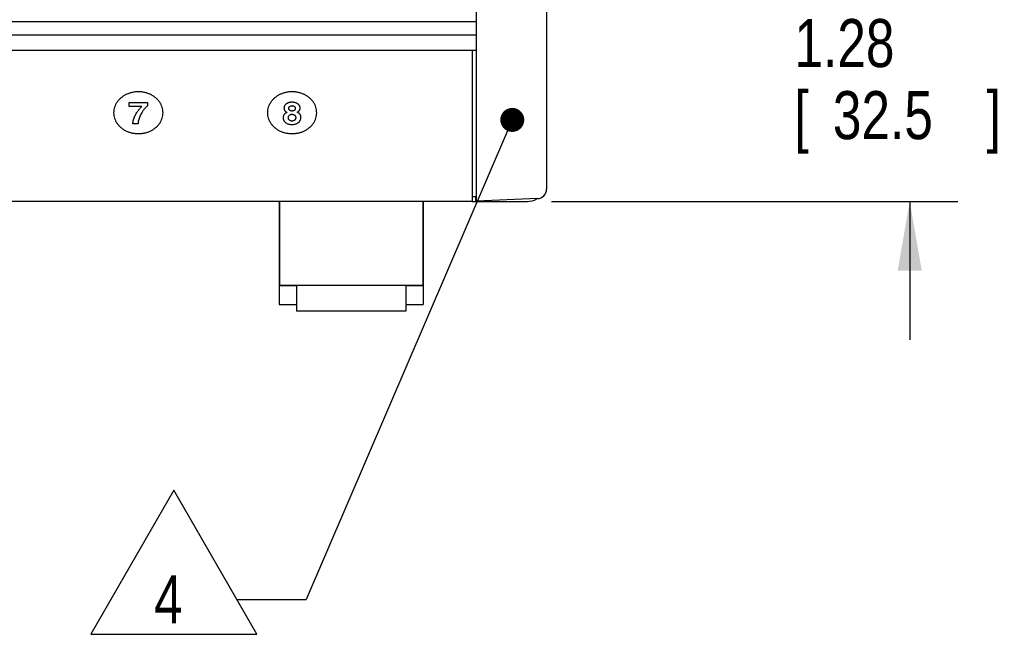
# Model space of a CAD drawing. Header units: inches. Extents: x 0 to 34, y 0 to 22.
# Tile 24 of 76: x 8.4 to 10.9, y 12.6 to 14.2. Entities that reach past the tile are written whole.
import ezdxf

# ---------------------------------------------------------------- set-up
doc = ezdxf.new("R2010")
doc.units = ezdxf.units.IN
doc.header["$LTSCALE"] = 1.87
doc.header["$MEASUREMENT"] = 0
doc.layers.get('0').update_dxf_attribs({"linetype": 'CONTINUOUS'})
for name, color, linetype in [('DATUMCURVES', 7, 'CONTINUOUS'), ('DETAIL', 7, 'CONTINUOUS'), ('DIMENSIONS', 7, 'CONTINUOUS')]:
    doc.layers.add(name, color=color, linetype=linetype)
doc.styles.get("Standard").update_dxf_attribs({"font": 'txt', "width": 0.8})
doc.dimstyles.new('DIMSTYLE_1', dxfattribs={"dimtxt": 0.125, "dimasz": 0.18, "dimexe": 0.18, "dimexo": 0.0625, "dimgap": 0.09, "dimtad": 0, "dimtih": 1, "dimtoh": 1, "dimlfac": 2, "dimzin": 4, "dimdsep": 46, "dimtxsty": 'STANDARD', "dimblk": '_FILLED', "dimblk1": '_FILLED', "dimblk2": '_FILLED', "dimcen": 0.09, "dimadec": 0, "dimazin": 0, "dimtp": 0.01, "dimtm": 0.01, "dimtfac": 1, "dimtofl": 0, "dimtmove": 0, "dimatfit": 3, "dimldrblk": '_FILLED', "dimfxl": 1, "dimtolj": 1, "dimtzin": 4, "dimarcsym": 0})

# ---------------------------------------------------------------- blocks, each defined once
blk = doc.blocks.new('_FILLED')
at = {"color": 0, "linetype": 'BYBLOCK'}
blk.add_solid([(0, 0), (-1, 0.174), (-1, -0.174)], dxfattribs=at)
blk = doc.blocks.new('*D5')
at = {"layer": 'DIMENSIONS', "color": 2, "linetype": 'CONTINUOUS'}
for p, q in [((10.7003, 14.331), (10.7003, 14.691)), ((9.6653, 14.331), (10.8253, 14.331)), ((9.7678, 13.691), (10.8253, 13.691)), ((10.7003, 13.691), (10.7003, 13.331))]:
    blk.add_line(p, q, dxfattribs=at)
at = {"layer": 'DIMENSIONS', "color": 2, "linetype": 'CONTINUOUS', "xscale": 0.18, "yscale": 0.18, "zscale": 0.18}
for p, rotation in [((10.7003, 14.331), 270), ((10.7003, 13.691), 90)]:
    blk.add_blockref('_FILLED', p, dxfattribs=dict(at, rotation=rotation))
at = {"layer": 'DIMENSIONS', "color": 2, "linetype": 'CONTINUOUS', "width": 0.8}
for s, p in [('1.28', (10.4003, 14.0404)), ('[', (10.4003, 13.8529)), ('32.5', (10.5003, 13.8529)), (']', (10.9003, 13.8529))]:
    blk.add_text(s, height=0.125, dxfattribs=at).set_placement(p)
blk = doc.blocks.new('FLAG_TRIANGLE_BL10', base_point=(9.1115, 13.2194))
at = {"layer": 'DETAIL', "color": 2, "linetype": 'CONTINUOUS'}
for p, q in [((9.6537, 13.8742), (9.1294, 12.6554)), ((8.7855, 12.9392), (8.5692, 12.5645)), ((9.0018, 12.5645), (8.7855, 12.9392)), ((8.9494, 12.6554), (9.1294, 12.6554)), ((8.5692, 12.5645), (9.0018, 12.5645))]:
    blk.add_line(p, q, dxfattribs=at)
at = {"layer": 'DETAIL', "color": 2, "linetype": 'CONTINUOUS', "const_width": 0.0312}
blk.add_lwpolyline([(9.6505, 13.903, 1), (9.6817, 13.903, 1)], format="xyb", close=True, dxfattribs=at)
at = {"layer": 'DETAIL', "color": 2, "linetype": 'CONTINUOUS', "width": 0.8}
blk.add_text('4', height=0.125, dxfattribs=at).set_placement((8.7339, 12.5928))

msp = doc.modelspace()

# ---------------------------------------------------------------- linework, layer by layer
at = {"color": 7, "linetype": 'CONTINUOUS'}
for p, q in [((9.57282, 13.69122), (9.57282, 17.17622)), ((9.7553, 17.14432), (9.7553, 13.72312)), ((4.59582, 14.15947), (9.57282, 14.15947)), ((4.59582, 14.12447), (9.57282, 14.12447)), ((4.59582, 14.08447), (9.57282, 14.08447)), ((9.56132, 14.08447), (9.56132, 13.69147)), ((4.60732, 13.69147), (9.56132, 13.69147)), ((9.05932, 13.69097), (9.05932, 13.42242)), ((9.06057, 13.69097), (9.06057, 13.47286)), ((9.43307, 13.69097), (9.43307, 13.47286)), ((9.43432, 13.69097), (9.43432, 13.42242)), ((9.56132, 13.70372), (9.57282, 13.70372)), ((9.56132, 13.69097), (9.7053, 13.69097)), ((9.57032, 13.70372), (9.57032, 13.69097)), ((9.73139, 13.69814), (9.57282, 13.69122)), ((9.05932, 13.47226), (9.10432, 13.47226)), ((9.06057, 13.47286), (9.43307, 13.47286)), ((9.10432, 13.47286), (9.10432, 13.40536)), ((9.38932, 13.47286), (9.38932, 13.40536)), ((9.38932, 13.47226), (9.43432, 13.47226)), ((9.05932, 13.42242), (9.10432, 13.42242)), ((9.38932, 13.40536), (9.10432, 13.40536)), ((9.38932, 13.42242), (9.43432, 13.42242))]:
    msp.add_line(p, q, dxfattribs=at)
for centre, radius, start, end in [((9.7303, 13.72312), 0.025, 272.5, 359.98947), ((9.7053, 13.74097), 0.05, 270, 299.26768)]:
    msp.add_arc(centre, radius, start, end, dxfattribs=at)
at = {"layer": 'DATUMCURVES', "color": 40, "linetype": 'CONTINUOUS'}
for points in [[(8.65381, 13.96487, 4.14435), (8.65175, 13.96333, 4.14339), (8.64969, 13.96179, 4.14243), (8.64764, 13.96026, 4.14147)], [(8.66065, 13.96879, 4.1468), (8.65837, 13.96748, 4.14599), (8.65609, 13.96617, 4.14517), (8.65381, 13.96487, 4.14435)], [(8.66807, 13.97195, 4.14878), (8.6656, 13.97089, 4.14812), (8.66312, 13.96984, 4.14746), (8.66065, 13.96879, 4.1468)], [(8.676, 13.97429, 4.15024), (8.67336, 13.97351, 4.14975), (8.67071, 13.97273, 4.14927), (8.66807, 13.97195, 4.14878)], [(8.68437, 13.97574, 4.15115), (8.68158, 13.97525, 4.15084), (8.67879, 13.97477, 4.15054), (8.676, 13.97429, 4.15024)], [(8.69309, 13.97623, 4.15146), (8.69018, 13.97607, 4.15135), (8.68727, 13.9759, 4.15125), (8.68437, 13.97574, 4.15115)], [(8.7018, 13.97574, 4.15115), (8.6989, 13.9759, 4.15125), (8.69599, 13.97607, 4.15135), (8.69309, 13.97623, 4.15146)], [(8.71017, 13.97429, 4.15024), (8.70738, 13.97477, 4.15054), (8.70459, 13.97525, 4.15084), (8.7018, 13.97574, 4.15115)], [(8.7181, 13.97195, 4.14878), (8.71545, 13.97273, 4.14927), (8.71281, 13.97351, 4.14975), (8.71017, 13.97429, 4.15024)], [(8.72552, 13.96879, 4.1468), (8.72304, 13.96984, 4.14746), (8.72057, 13.97089, 4.14812), (8.7181, 13.97195, 4.14878)], [(8.73236, 13.96487, 4.14435), (8.73008, 13.96617, 4.14517), (8.7278, 13.96748, 4.14599), (8.72552, 13.96879, 4.1468)], [(8.73853, 13.96026, 4.14147), (8.73647, 13.96179, 4.14243), (8.73441, 13.96333, 4.14339), (8.73236, 13.96487, 4.14435)], [(9.05381, 13.96486, 4.14435), (9.05175, 13.96333, 4.14339), (9.04969, 13.96179, 4.14243), (9.04764, 13.96025, 4.14147)], [(9.06065, 13.96878, 4.1468), (9.05837, 13.96748, 4.14598), (9.05609, 13.96617, 4.14517), (9.05381, 13.96486, 4.14435)], [(9.06807, 13.97194, 4.14878), (9.06559, 13.97089, 4.14812), (9.06312, 13.96984, 4.14746), (9.06065, 13.96878, 4.1468)], [(9.076, 13.97428, 4.15024), (9.07336, 13.9735, 4.14975), (9.07071, 13.97272, 4.14926), (9.06807, 13.97194, 4.14878)], [(9.08436, 13.97573, 4.15114), (9.08158, 13.97525, 4.15084), (9.07879, 13.97476, 4.15054), (9.076, 13.97428, 4.15024)], [(9.09308, 13.97623, 4.15145), (9.09018, 13.97606, 4.15135), (9.08727, 13.9759, 4.15125), (9.08436, 13.97573, 4.15114)], [(9.1018, 13.97573, 4.15114), (9.0989, 13.9759, 4.15125), (9.09599, 13.97606, 4.15135), (9.09308, 13.97623, 4.15145)], [(9.11017, 13.97428, 4.15024), (9.10738, 13.97476, 4.15054), (9.10459, 13.97525, 4.15084), (9.1018, 13.97573, 4.15114)], [(9.1181, 13.97194, 4.14878), (9.11545, 13.97272, 4.14926), (9.11281, 13.9735, 4.14975), (9.11017, 13.97428, 4.15024)], [(9.12552, 13.96878, 4.1468), (9.12305, 13.96984, 4.14746), (9.12057, 13.97089, 4.14812), (9.1181, 13.97194, 4.14878)], [(9.13236, 13.96486, 4.14435), (9.13008, 13.96617, 4.14517), (9.1278, 13.96748, 4.14598), (9.12552, 13.96878, 4.1468)], [(9.13853, 13.96025, 4.14147), (9.13647, 13.96179, 4.14243), (9.13441, 13.96333, 4.14339), (9.13236, 13.96486, 4.14435)], [(8.63386, 13.94293, 4.13064), (8.63294, 13.94068, 4.12924), (8.63202, 13.93844, 4.12784), (8.6311, 13.9362, 4.12644)], [(8.63758, 13.94922, 4.13458), (8.63634, 13.94712, 4.13327), (8.6351, 13.94503, 4.13196), (8.63386, 13.94293, 4.13064)], [(8.6422, 13.95502, 4.1382), (8.64066, 13.95309, 4.13699), (8.63912, 13.95115, 4.13579), (8.63758, 13.94922, 4.13458)], [(8.64764, 13.96026, 4.14147), (8.64582, 13.95851, 4.14038), (8.64401, 13.95677, 4.13929), (8.6422, 13.95502, 4.1382)], [(8.66932, 13.9381, 4.12763), (8.66942, 13.94139, 4.12969), (8.66951, 13.94468, 4.13174), (8.66961, 13.94797, 4.13379)], [(8.70245, 13.9381, 4.12763), (8.69141, 13.9381, 4.12763), (8.68036, 13.9381, 4.12763), (8.66932, 13.9381, 4.12763)], [(8.66961, 13.94797, 4.13379), (8.68524, 13.94797, 4.13379), (8.70088, 13.94797, 4.13379), (8.71652, 13.94797, 4.13379)], [(8.70083, 13.93657, 4.12667), (8.70137, 13.93708, 4.12699), (8.70191, 13.93759, 4.12731), (8.70245, 13.9381, 4.12763)], [(8.71652, 13.93938, 4.12843), (8.71592, 13.93881, 4.12807), (8.71533, 13.93825, 4.12772), (8.71473, 13.93768, 4.12737)], [(8.71652, 13.94797, 4.13379), (8.71652, 13.9451, 4.132), (8.71652, 13.94224, 4.13021), (8.71652, 13.93938, 4.12843)], [(8.74397, 13.95502, 4.1382), (8.74215, 13.95677, 4.13929), (8.74034, 13.95851, 4.14038), (8.73853, 13.96026, 4.14147)], [(8.74859, 13.94922, 4.13458), (8.74705, 13.95115, 4.13579), (8.74551, 13.95309, 4.13699), (8.74397, 13.95502, 4.1382)], [(8.75231, 13.94293, 4.13064), (8.75107, 13.94503, 4.13196), (8.74983, 13.94712, 4.13327), (8.74859, 13.94922, 4.13458)], [(8.75507, 13.9362, 4.12644), (8.75415, 13.93844, 4.12784), (8.75323, 13.94068, 4.12924), (8.75231, 13.94293, 4.13064)], [(9.03386, 13.94293, 4.13064), (9.03294, 13.94068, 4.12924), (9.03202, 13.93844, 4.12784), (9.0311, 13.9362, 4.12644)], [(9.03758, 13.94922, 4.13458), (9.03634, 13.94712, 4.13327), (9.0351, 13.94502, 4.13196), (9.03386, 13.94293, 4.13064)], [(9.0422, 13.95502, 4.1382), (9.04066, 13.95309, 4.13699), (9.03912, 13.95115, 4.13578), (9.03758, 13.94922, 4.13458)], [(9.04764, 13.96025, 4.14147), (9.04582, 13.95851, 4.14038), (9.04401, 13.95676, 4.13929), (9.0422, 13.95502, 4.1382)], [(9.07278, 13.93801, 4.12757), (9.0726, 13.9373, 4.12713), (9.07242, 13.93658, 4.12668), (9.07224, 13.93587, 4.12623)], [(9.07366, 13.93999, 4.12881), (9.07337, 13.93933, 4.1284), (9.07307, 13.93867, 4.12799), (9.07278, 13.93801, 4.12757)], [(9.07485, 13.94179, 4.12993), (9.07445, 13.94119, 4.12956), (9.07405, 13.94059, 4.12918), (9.07366, 13.93999, 4.12881)], [(9.07632, 13.9434, 4.13094), (9.07583, 13.94286, 4.1306), (9.07534, 13.94232, 4.13027), (9.07485, 13.94179, 4.12993)], [(9.07806, 13.94482, 4.13183), (9.07748, 13.94434, 4.13153), (9.0769, 13.94387, 4.13123), (9.07632, 13.9434, 4.13094)], [(9.08005, 13.94604, 4.13259), (9.07939, 13.94563, 4.13233), (9.07872, 13.94522, 4.13208), (9.07806, 13.94482, 4.13183)], [(9.08225, 13.94705, 4.13322), (9.08152, 13.94671, 4.13301), (9.08078, 13.94637, 4.1328), (9.08005, 13.94604, 4.13259)], [(9.08465, 13.94785, 4.13372), (9.08385, 13.94758, 4.13355), (9.08305, 13.94732, 4.13339), (9.08225, 13.94705, 4.13322)], [(9.08723, 13.94843, 4.13408), (9.08637, 13.94824, 4.13396), (9.08551, 13.94805, 4.13384), (9.08465, 13.94785, 4.13372)], [(9.08623, 13.93745, 4.12722), (9.08646, 13.93767, 4.12736), (9.08669, 13.93789, 4.1275), (9.08693, 13.93811, 4.12763)], [(9.08693, 13.93811, 4.12763), (9.0872, 13.9383, 4.12775), (9.08747, 13.93849, 4.12787), (9.08774, 13.93868, 4.12799)], [(9.08995, 13.94879, 4.13431), (9.08904, 13.94867, 4.13423), (9.08813, 13.94855, 4.13416), (9.08723, 13.94843, 4.13408)], [(9.08774, 13.93868, 4.12799), (9.08806, 13.93884, 4.12809), (9.08837, 13.939, 4.12819), (9.08868, 13.93916, 4.12829)], [(9.08868, 13.93916, 4.12829), (9.08904, 13.93928, 4.12837), (9.08939, 13.93941, 4.12845), (9.08975, 13.93954, 4.12853)], [(9.08975, 13.93954, 4.12853), (9.09014, 13.93963, 4.12858), (9.09053, 13.93972, 4.12864), (9.09093, 13.93982, 4.1287)], [(9.0928, 13.94891, 4.13438), (9.09185, 13.94887, 4.13436), (9.0909, 13.94883, 4.13433), (9.08995, 13.94879, 4.13431)], [(9.09093, 13.93982, 4.1287), (9.09136, 13.93987, 4.12874), (9.0918, 13.93993, 4.12877), (9.09223, 13.93999, 4.12881)], [(9.09223, 13.93999, 4.12881), (9.0927, 13.94001, 4.12882), (9.09318, 13.94003, 4.12883), (9.09365, 13.94005, 4.12885)], [(9.09612, 13.94877, 4.13429), (9.09502, 13.94881, 4.13432), (9.09391, 13.94886, 4.13435), (9.0928, 13.94891, 4.13438)], [(9.09365, 13.94005, 4.12885), (9.094, 13.94003, 4.12883), (9.09434, 13.94001, 4.12882), (9.09469, 13.93999, 4.12881)], [(9.09469, 13.93999, 4.12881), (9.09502, 13.93994, 4.12878), (9.09535, 13.93988, 4.12874), (9.09569, 13.93983, 4.12871)], [(9.09569, 13.93983, 4.12871), (9.096, 13.93974, 4.12865), (9.09632, 13.93965, 4.1286), (9.09663, 13.93956, 4.12854)], [(9.09916, 13.94836, 4.13404), (9.09815, 13.94849, 4.13412), (9.09714, 13.94863, 4.13421), (9.09612, 13.94877, 4.13429)], [(9.09663, 13.93956, 4.12854), (9.09693, 13.93944, 4.12846), (9.09723, 13.93931, 4.12839), (9.09752, 13.93919, 4.12831)], [(9.09752, 13.93919, 4.12831), (9.0978, 13.93904, 4.12821), (9.09807, 13.93888, 4.12812), (9.09834, 13.93873, 4.12802)], [(9.09834, 13.93873, 4.12802), (9.09859, 13.93854, 4.1279), (9.09884, 13.93835, 4.12779), (9.09908, 13.93817, 4.12767)], [(9.09908, 13.93817, 4.12767), (9.0993, 13.93795, 4.12754), (9.09952, 13.93774, 4.1274), (9.09974, 13.93752, 4.12727)], [(9.10193, 13.94771, 4.13363), (9.10101, 13.94792, 4.13377), (9.10009, 13.94814, 4.1339), (9.09916, 13.94836, 4.13404)], [(9.10442, 13.94683, 4.13308), (9.10359, 13.94712, 4.13327), (9.10276, 13.94742, 4.13345), (9.10193, 13.94771, 4.13363)], [(9.10663, 13.94575, 4.13241), (9.10589, 13.94611, 4.13263), (9.10516, 13.94647, 4.13286), (9.10442, 13.94683, 4.13308)], [(9.10855, 13.94449, 4.13162), (9.10791, 13.94491, 4.13188), (9.10727, 13.94533, 4.13215), (9.10663, 13.94575, 4.13241)], [(9.11018, 13.94307, 4.13073), (9.10964, 13.94354, 4.13103), (9.10909, 13.94402, 4.13133), (9.10855, 13.94449, 4.13162)], [(9.11153, 13.9415, 4.12976), (9.11108, 13.94203, 4.13008), (9.11063, 13.94255, 4.13041), (9.11018, 13.94307, 4.13073)], [(9.11258, 13.93982, 4.1287), (9.11223, 13.94038, 4.12905), (9.11188, 13.94094, 4.1294), (9.11153, 13.9415, 4.12976)], [(9.11333, 13.93804, 4.12759), (9.11308, 13.93863, 4.12796), (9.11283, 13.93923, 4.12833), (9.11258, 13.93982, 4.1287)], [(9.11378, 13.93618, 4.12643), (9.11363, 13.9368, 4.12682), (9.11348, 13.93742, 4.1272), (9.11333, 13.93804, 4.12759)], [(9.14397, 13.95502, 4.1382), (9.14215, 13.95676, 4.13929), (9.14034, 13.95851, 4.14038), (9.13853, 13.96025, 4.14147)], [(9.14859, 13.94922, 4.13458), (9.14705, 13.95115, 4.13578), (9.14551, 13.95309, 4.13699), (9.14397, 13.95502, 4.1382)], [(9.15231, 13.94293, 4.13064), (9.15107, 13.94502, 4.13196), (9.14983, 13.94712, 4.13327), (9.14859, 13.94922, 4.13458)], [(9.15507, 13.9362, 4.12644), (9.15415, 13.93844, 4.12784), (9.15323, 13.94068, 4.12924), (9.15231, 13.94293, 4.13064)], [(8.62939, 13.92911, 4.12201), (8.62919, 13.92664, 4.12047), (8.629, 13.92418, 4.11893), (8.6288, 13.92171, 4.11739)], [(8.6288, 13.92171, 4.11739), (8.629, 13.91925, 4.11585), (8.62919, 13.91678, 4.11431), (8.62939, 13.91432, 4.11277)], [(8.6311, 13.9362, 4.12644), (8.63053, 13.93384, 4.12496), (8.62996, 13.93147, 4.12349), (8.62939, 13.92911, 4.12201)], [(8.62939, 13.91432, 4.11277), (8.62996, 13.91196, 4.11129), (8.63053, 13.90959, 4.10981), (8.6311, 13.90723, 4.10834)], [(8.68222, 13.90845, 4.1091), (8.68289, 13.91005, 4.1101), (8.68356, 13.91165, 4.1111), (8.68424, 13.91324, 4.11209)], [(8.68424, 13.91324, 4.11209), (8.685, 13.91473, 4.11303), (8.68576, 13.91623, 4.11396), (8.68653, 13.91772, 4.11489)], [(8.68653, 13.91772, 4.11489), (8.68735, 13.9191, 4.11576), (8.68817, 13.92049, 4.11662), (8.689, 13.92187, 4.11749)], [(8.689, 13.92187, 4.11749), (8.68985, 13.92313, 4.11827), (8.6907, 13.92439, 4.11906), (8.69156, 13.92565, 4.11985)], [(8.69156, 13.92565, 4.11985), (8.69241, 13.92678, 4.12056), (8.69326, 13.92791, 4.12126), (8.69411, 13.92904, 4.12197)], [(8.69411, 13.92904, 4.12197), (8.69493, 13.93003, 4.12259), (8.69575, 13.93102, 4.1232), (8.69657, 13.93201, 4.12382)], [(8.69783, 13.91417, 4.11267), (8.69715, 13.91254, 4.11165), (8.69648, 13.91091, 4.11064), (8.69581, 13.90927, 4.10962)], [(8.69657, 13.93201, 4.12382), (8.69732, 13.93285, 4.12435), (8.69808, 13.93369, 4.12487), (8.69884, 13.93453, 4.1254)], [(8.70011, 13.9187, 4.11551), (8.69935, 13.91719, 4.11456), (8.69859, 13.91568, 4.11362), (8.69783, 13.91417, 4.11267)], [(8.69884, 13.93453, 4.1254), (8.6995, 13.93521, 4.12582), (8.70017, 13.93589, 4.12625), (8.70083, 13.93657, 4.12667)], [(8.70259, 13.92286, 4.1181), (8.70176, 13.92147, 4.11724), (8.70094, 13.92009, 4.11637), (8.70011, 13.9187, 4.11551)], [(8.70516, 13.92663, 4.12046), (8.7043, 13.92537, 4.11968), (8.70344, 13.92412, 4.11889), (8.70259, 13.92286, 4.1181)], [(8.70774, 13.93001, 4.12258), (8.70688, 13.92889, 4.12187), (8.70602, 13.92776, 4.12117), (8.70516, 13.92663, 4.12046)], [(8.71026, 13.93299, 4.12444), (8.70942, 13.932, 4.12382), (8.70858, 13.93101, 4.1232), (8.70774, 13.93001, 4.12258)], [(8.71262, 13.93555, 4.12603), (8.71183, 13.9347, 4.1255), (8.71104, 13.93384, 4.12497), (8.71026, 13.93299, 4.12444)], [(8.71473, 13.93768, 4.12737), (8.71403, 13.93697, 4.12692), (8.71332, 13.93626, 4.12648), (8.71262, 13.93555, 4.12603)], [(8.75678, 13.92911, 4.12201), (8.75621, 13.93147, 4.12349), (8.75564, 13.93384, 4.12496), (8.75507, 13.9362, 4.12644)], [(8.75507, 13.90723, 4.10834), (8.75564, 13.90959, 4.10981), (8.75621, 13.91196, 4.11129), (8.75678, 13.91432, 4.11277)], [(8.75737, 13.92171, 4.11739), (8.75717, 13.92418, 4.11893), (8.75698, 13.92664, 4.12047), (8.75678, 13.92911, 4.12201)], [(8.75678, 13.91432, 4.11277), (8.75698, 13.91678, 4.11431), (8.75717, 13.91925, 4.11585), (8.75737, 13.92171, 4.11739)], [(9.02939, 13.92911, 4.12201), (9.02919, 13.92664, 4.12047), (9.029, 13.92418, 4.11893), (9.0288, 13.92171, 4.11739)], [(9.0288, 13.92171, 4.11739), (9.029, 13.91925, 4.11585), (9.02919, 13.91678, 4.11431), (9.02939, 13.91432, 4.11277)], [(9.0311, 13.9362, 4.12644), (9.03053, 13.93384, 4.12496), (9.02996, 13.93147, 4.12349), (9.02939, 13.92911, 4.12201)], [(9.02939, 13.91432, 4.11277), (9.02996, 13.91196, 4.11129), (9.03053, 13.90959, 4.10981), (9.0311, 13.90723, 4.10834)], [(9.07039, 13.91233, 4.11152), (9.07032, 13.91192, 4.11127), (9.07025, 13.91151, 4.11102), (9.07018, 13.91111, 4.11076)], [(9.07075, 13.91363, 4.11234), (9.07063, 13.91319, 4.11207), (9.07051, 13.91276, 4.11179), (9.07039, 13.91233, 4.11152)], [(9.07128, 13.91498, 4.11318), (9.0711, 13.91453, 4.1129), (9.07093, 13.91408, 4.11262), (9.07075, 13.91363, 4.11234)], [(9.07203, 13.91635, 4.11404), (9.07178, 13.91589, 4.11375), (9.07153, 13.91544, 4.11347), (9.07128, 13.91498, 4.11318)], [(9.07301, 13.91772, 4.11489), (9.07268, 13.91726, 4.11461), (9.07235, 13.91681, 4.11432), (9.07203, 13.91635, 4.11404)], [(9.07224, 13.93587, 4.12623), (9.07218, 13.9351, 4.12575), (9.07211, 13.93433, 4.12527), (9.07205, 13.93355, 4.12479)], [(9.07205, 13.93355, 4.12479), (9.07207, 13.93313, 4.12452), (9.07209, 13.93271, 4.12426), (9.07211, 13.93228, 4.12399)], [(9.07211, 13.93228, 4.12399), (9.07217, 13.93188, 4.12374), (9.07223, 13.93148, 4.12349), (9.07229, 13.93108, 4.12324)], [(9.07229, 13.93108, 4.12324), (9.07238, 13.9307, 4.12301), (9.07248, 13.93032, 4.12277), (9.07258, 13.92995, 4.12253)], [(9.07258, 13.92995, 4.12253), (9.07271, 13.92959, 4.12231), (9.07284, 13.92923, 4.12209), (9.07298, 13.92888, 4.12186)], [(9.07298, 13.92888, 4.12186), (9.07315, 13.92854, 4.12165), (9.07332, 13.92821, 4.12145), (9.07349, 13.92787, 4.12124)], [(9.07428, 13.91905, 4.11573), (9.07386, 13.91861, 4.11545), (9.07344, 13.91816, 4.11517), (9.07301, 13.91772, 4.11489)], [(9.07349, 13.92787, 4.12124), (9.0737, 13.92756, 4.12104), (9.07391, 13.92724, 4.12084), (9.07412, 13.92693, 4.12065)], [(9.07412, 13.92693, 4.12065), (9.07437, 13.92664, 4.12047), (9.07461, 13.92634, 4.12028), (9.07486, 13.92605, 4.1201)], [(9.07587, 13.92032, 4.11652), (9.07534, 13.9199, 4.11626), (9.07481, 13.91948, 4.11599), (9.07428, 13.91905, 4.11573)], [(9.07486, 13.92605, 4.1201), (9.07514, 13.92578, 4.11993), (9.07542, 13.92551, 4.11976), (9.0757, 13.92523, 4.11959)], [(9.0757, 13.92523, 4.11959), (9.07602, 13.92498, 4.11943), (9.07633, 13.92473, 4.11927), (9.07665, 13.92448, 4.11912)], [(9.07781, 13.9215, 4.11726), (9.07716, 13.92111, 4.11701), (9.07652, 13.92072, 4.11677), (9.07587, 13.92032, 4.11652)], [(9.07665, 13.92448, 4.11912), (9.077, 13.92425, 4.11897), (9.07735, 13.92401, 4.11883), (9.07771, 13.92378, 4.11868)], [(9.07771, 13.92378, 4.11868), (9.07809, 13.92357, 4.11855), (9.07848, 13.92336, 4.11842), (9.07887, 13.92314, 4.11828)], [(9.08013, 13.92256, 4.11792), (9.07936, 13.92221, 4.1177), (9.07858, 13.92186, 4.11748), (9.07781, 13.9215, 4.11726)], [(9.07887, 13.92314, 4.11828), (9.07929, 13.92295, 4.11816), (9.07971, 13.92276, 4.11804), (9.08013, 13.92256, 4.11792)], [(9.08391, 13.91172, 4.11115), (9.08406, 13.91212, 4.11139), (9.0842, 13.91251, 4.11164), (9.08434, 13.9129, 4.11188)], [(9.08434, 13.9129, 4.11188), (9.08453, 13.91325, 4.1121), (9.08472, 13.9136, 4.11232), (9.08492, 13.91395, 4.11254)], [(9.08464, 13.93309, 4.1245), (9.08466, 13.93342, 4.12471), (9.08468, 13.93375, 4.12491), (9.0847, 13.93409, 4.12512)], [(9.0847, 13.93225, 4.12398), (9.08468, 13.93253, 4.12415), (9.08466, 13.93281, 4.12432), (9.08464, 13.93309, 4.1245)], [(9.0847, 13.93409, 4.12512), (9.08477, 13.9344, 4.12532), (9.08483, 13.93471, 4.12551), (9.0849, 13.93503, 4.12571)], [(9.08488, 13.93142, 4.12345), (9.08482, 13.9317, 4.12363), (9.08476, 13.93198, 4.1238), (9.0847, 13.93225, 4.12398)], [(9.08518, 13.9306, 4.12294), (9.08508, 13.93087, 4.12311), (9.08498, 13.93115, 4.12328), (9.08488, 13.93142, 4.12345)], [(9.0849, 13.93503, 4.12571), (9.085, 13.93532, 4.12589), (9.08511, 13.93561, 4.12607), (9.08522, 13.93591, 4.12626)], [(9.08492, 13.91395, 4.11254), (9.08515, 13.91425, 4.11273), (9.08538, 13.91455, 4.11292), (9.08562, 13.91486, 4.1131)], [(9.0856, 13.92981, 4.12245), (9.08546, 13.93007, 4.12261), (9.08532, 13.93034, 4.12278), (9.08518, 13.9306, 4.12294)], [(9.08522, 13.93591, 4.12626), (9.08536, 13.93618, 4.12643), (9.08551, 13.93645, 4.12659), (9.08566, 13.93672, 4.12676)], [(9.08614, 13.92906, 4.12198), (9.08596, 13.92931, 4.12213), (9.08578, 13.92956, 4.12229), (9.0856, 13.92981, 4.12245)], [(9.08562, 13.91486, 4.1131), (9.08589, 13.91512, 4.11327), (9.08616, 13.91538, 4.11343), (9.08643, 13.91564, 4.11359)], [(9.08566, 13.93672, 4.12676), (9.08585, 13.93696, 4.12692), (9.08604, 13.93721, 4.12707), (9.08623, 13.93745, 4.12722)], [(9.0868, 13.92836, 4.12154), (9.08658, 13.92859, 4.12169), (9.08636, 13.92883, 4.12183), (9.08614, 13.92906, 4.12198)], [(9.08643, 13.91564, 4.11359), (9.08674, 13.91585, 4.11373), (9.08704, 13.91607, 4.11386), (9.08735, 13.91629, 4.114)], [(9.08757, 13.92774, 4.12115), (9.08731, 13.92795, 4.12128), (9.08706, 13.92815, 4.12141), (9.0868, 13.92836, 4.12154)], [(9.08735, 13.91629, 4.114), (9.08768, 13.91646, 4.11411), (9.08802, 13.91664, 4.11422), (9.08835, 13.91681, 4.11433)], [(9.08846, 13.9272, 4.12081), (9.08817, 13.92738, 4.12093), (9.08787, 13.92756, 4.12104), (9.08757, 13.92774, 4.12115)], [(9.08835, 13.91681, 4.11433), (9.0887, 13.91695, 4.11441), (9.08906, 13.91708, 4.11449), (9.08942, 13.91721, 4.11458)], [(9.08947, 13.92675, 4.12054), (9.08914, 13.9269, 4.12063), (9.0888, 13.92705, 4.12072), (9.08846, 13.9272, 4.12081)], [(9.08942, 13.91721, 4.11458), (9.08979, 13.91731, 4.11464), (9.09016, 13.9174, 4.1147), (9.09054, 13.9175, 4.11475)], [(9.09059, 13.92641, 4.12033), (9.09022, 13.92653, 4.1204), (9.08985, 13.92664, 4.12047), (9.08947, 13.92675, 4.12054)], [(9.09054, 13.9175, 4.11475), (9.09092, 13.91755, 4.11479), (9.09131, 13.91761, 4.11482), (9.0917, 13.91767, 4.11486)], [(9.09183, 13.9262, 4.12019), (9.09142, 13.92627, 4.12024), (9.09101, 13.92634, 4.12028), (9.09059, 13.92641, 4.12033)], [(9.0917, 13.91767, 4.11486), (9.09209, 13.91768, 4.11487), (9.09248, 13.9177, 4.11488), (9.09288, 13.91772, 4.11489)], [(9.09318, 13.92613, 4.12015), (9.09273, 13.92615, 4.12016), (9.09228, 13.92618, 4.12018), (9.09183, 13.9262, 4.12019)], [(9.09288, 13.91772, 4.11489), (9.09345, 13.91769, 4.11487), (9.09402, 13.91766, 4.11485), (9.0946, 13.91762, 4.11483)], [(9.09443, 13.92619, 4.12019), (9.09401, 13.92617, 4.12017), (9.0936, 13.92615, 4.12016), (9.09318, 13.92613, 4.12015)], [(9.09558, 13.92636, 4.1203), (9.0952, 13.92631, 4.12026), (9.09481, 13.92625, 4.12022), (9.09443, 13.92619, 4.12019)], [(9.0946, 13.91762, 4.11483), (9.0951, 13.91753, 4.11477), (9.09561, 13.91744, 4.11472), (9.09612, 13.91734, 4.11466)], [(9.09664, 13.92665, 4.12047), (9.09629, 13.92655, 4.12041), (9.09593, 13.92646, 4.12035), (9.09558, 13.92636, 4.1203)], [(9.09612, 13.91734, 4.11466), (9.09656, 13.91719, 4.11457), (9.09701, 13.91705, 4.11447), (9.09746, 13.9169, 4.11438)], [(9.09759, 13.92704, 4.12071), (9.09728, 13.92691, 4.12063), (9.09696, 13.92678, 4.12055), (9.09664, 13.92665, 4.12047)], [(9.09746, 13.9169, 4.11438), (9.09784, 13.9167, 4.11426), (9.09823, 13.91651, 4.11414), (9.09862, 13.91631, 4.11401)], [(9.09845, 13.92752, 4.12102), (9.09817, 13.92736, 4.12092), (9.09788, 13.9272, 4.12082), (9.09759, 13.92704, 4.12071)], [(9.0992, 13.92809, 4.12138), (9.09895, 13.9279, 4.12126), (9.0987, 13.92771, 4.12114), (9.09845, 13.92752, 4.12102)], [(9.09862, 13.91631, 4.11401), (9.09895, 13.91607, 4.11386), (9.09928, 13.91584, 4.11372), (9.09961, 13.9156, 4.11357)], [(9.09985, 13.92875, 4.12179), (9.09963, 13.92853, 4.12165), (9.09942, 13.92831, 4.12151), (9.0992, 13.92809, 4.12138)], [(9.09961, 13.9156, 4.11357), (9.09989, 13.91533, 4.1134), (9.10017, 13.91506, 4.11323), (9.10045, 13.91479, 4.11306)], [(9.09974, 13.93752, 4.12727), (9.09992, 13.93728, 4.12711), (9.10011, 13.93703, 4.12696), (9.10029, 13.93679, 4.12681)], [(9.10038, 13.92949, 4.12225), (9.1002, 13.92924, 4.12209), (9.10002, 13.929, 4.12194), (9.09985, 13.92875, 4.12179)], [(9.10029, 13.93679, 4.12681), (9.10044, 13.93652, 4.12664), (9.10059, 13.93625, 4.12647), (9.10074, 13.93597, 4.1263)], [(9.1008, 13.9303, 4.12275), (9.10066, 13.93003, 4.12258), (9.10052, 13.92976, 4.12242), (9.10038, 13.92949, 4.12225)], [(9.10045, 13.91479, 4.11306), (9.10068, 13.91449, 4.11287), (9.1009, 13.91419, 4.11269), (9.10113, 13.91389, 4.1125)], [(9.10074, 13.93597, 4.1263), (9.10085, 13.93568, 4.12611), (9.10096, 13.93538, 4.12593), (9.10107, 13.93508, 4.12574)], [(9.1011, 13.93117, 4.1233), (9.101, 13.93088, 4.12312), (9.1009, 13.93059, 4.12293), (9.1008, 13.9303, 4.12275)], [(9.10107, 13.93508, 4.12574), (9.10114, 13.93476, 4.12554), (9.10121, 13.93444, 4.12534), (9.10128, 13.93412, 4.12514)], [(9.10129, 13.9321, 4.12388), (9.10123, 13.93179, 4.12369), (9.10116, 13.93148, 4.12349), (9.1011, 13.93117, 4.1233)], [(9.10113, 13.91389, 4.1125), (9.10131, 13.91357, 4.1123), (9.10149, 13.91325, 4.1121), (9.10167, 13.91293, 4.1119)], [(9.10128, 13.93412, 4.12514), (9.1013, 13.93378, 4.12493), (9.10133, 13.93343, 4.12471), (9.10135, 13.93309, 4.1245)], [(9.10135, 13.93309, 4.1245), (9.10133, 13.93276, 4.12429), (9.10131, 13.93243, 4.12409), (9.10129, 13.9321, 4.12388)], [(9.10167, 13.91293, 4.1119), (9.10181, 13.91259, 4.11169), (9.10194, 13.91226, 4.11148), (9.10208, 13.91193, 4.11127)], [(9.10614, 13.92295, 4.11816), (9.10657, 13.92316, 4.11829), (9.107, 13.92337, 4.11842), (9.10744, 13.92358, 4.11856)], [(9.10768, 13.92226, 4.11773), (9.10716, 13.92249, 4.11787), (9.10665, 13.92272, 4.11802), (9.10614, 13.92295, 4.11816)], [(9.10744, 13.92358, 4.11856), (9.10783, 13.92381, 4.1187), (9.10822, 13.92405, 4.11885), (9.10861, 13.92428, 4.11899)], [(9.1091, 13.92152, 4.11727), (9.10863, 13.92176, 4.11742), (9.10815, 13.92201, 4.11758), (9.10768, 13.92226, 4.11773)], [(9.10861, 13.92428, 4.11899), (9.10896, 13.92453, 4.11915), (9.10931, 13.92479, 4.11931), (9.10966, 13.92504, 4.11947)], [(9.1104, 13.92072, 4.11677), (9.10996, 13.92099, 4.11694), (9.10953, 13.92125, 4.1171), (9.1091, 13.92152, 4.11727)], [(9.10966, 13.92504, 4.11947), (9.10996, 13.92532, 4.11964), (9.11027, 13.92559, 4.11981), (9.11058, 13.92587, 4.11999)], [(9.11157, 13.91986, 4.11623), (9.11118, 13.92015, 4.11641), (9.11079, 13.92043, 4.11659), (9.1104, 13.92072, 4.11677)], [(9.11058, 13.92587, 4.11999), (9.11085, 13.92616, 4.12017), (9.11112, 13.92646, 4.12035), (9.11139, 13.92675, 4.12054)], [(9.11139, 13.92675, 4.12054), (9.11162, 13.92707, 4.12073), (9.11185, 13.92738, 4.12093), (9.11208, 13.92769, 4.12112)], [(9.11261, 13.91892, 4.11564), (9.11226, 13.91923, 4.11584), (9.11191, 13.91955, 4.11603), (9.11157, 13.91986, 4.11623)], [(9.11208, 13.92769, 4.12112), (9.11227, 13.92802, 4.12133), (9.11247, 13.92835, 4.12154), (9.11266, 13.92868, 4.12174)], [(9.11352, 13.91789, 4.115), (9.11322, 13.91823, 4.11521), (9.11291, 13.91858, 4.11543), (9.11261, 13.91892, 4.11564)], [(9.11266, 13.92868, 4.12174), (9.11281, 13.92903, 4.12196), (9.11297, 13.92937, 4.12217), (9.11313, 13.92972, 4.12239)], [(9.11313, 13.92972, 4.12239), (9.11325, 13.93008, 4.12261), (9.11336, 13.93044, 4.12284), (9.11348, 13.9308, 4.12306)], [(9.11348, 13.9308, 4.12306), (9.11357, 13.93117, 4.1233), (9.11365, 13.93154, 4.12353), (9.11374, 13.93192, 4.12376)], [(9.1143, 13.91677, 4.1143), (9.11404, 13.91714, 4.11453), (9.11378, 13.91752, 4.11477), (9.11352, 13.91789, 4.115)], [(9.11374, 13.93192, 4.12376), (9.11379, 13.9323, 4.12401), (9.11384, 13.93269, 4.12425), (9.11389, 13.93307, 4.12449)], [(9.11394, 13.93426, 4.12523), (9.11389, 13.9349, 4.12563), (9.11383, 13.93554, 4.12603), (9.11378, 13.93618, 4.12643)], [(9.11389, 13.93307, 4.12449), (9.1139, 13.93347, 4.12473), (9.11392, 13.93387, 4.12498), (9.11394, 13.93426, 4.12523)], [(9.11494, 13.91553, 4.11353), (9.11473, 13.91594, 4.11378), (9.11452, 13.91635, 4.11404), (9.1143, 13.91677, 4.1143)], [(9.11545, 13.91418, 4.11268), (9.11528, 13.91463, 4.11297), (9.11511, 13.91508, 4.11325), (9.11494, 13.91553, 4.11353)], [(9.11581, 13.91271, 4.11176), (9.11569, 13.9132, 4.11207), (9.11557, 13.91369, 4.11238), (9.11545, 13.91418, 4.11268)], [(9.11603, 13.9111, 4.11075), (9.11596, 13.91163, 4.11109), (9.11589, 13.91217, 4.11143), (9.11581, 13.91271, 4.11176)], [(9.15678, 13.92911, 4.12201), (9.15621, 13.93147, 4.12349), (9.15564, 13.93384, 4.12496), (9.15507, 13.9362, 4.12644)], [(9.15507, 13.90723, 4.10834), (9.15564, 13.90959, 4.10981), (9.15621, 13.91196, 4.11129), (9.15678, 13.91432, 4.11277)], [(9.15737, 13.92171, 4.11739), (9.15717, 13.92418, 4.11893), (9.15697, 13.92664, 4.12047), (9.15678, 13.92911, 4.12201)], [(9.15678, 13.91432, 4.11277), (9.15697, 13.91678, 4.11431), (9.15717, 13.91925, 4.11585), (9.15737, 13.92171, 4.11739)], [(8.6311, 13.90723, 4.10834), (8.63202, 13.90499, 4.10694), (8.63294, 13.90274, 4.10554), (8.63386, 13.9005, 4.10413)], [(8.63386, 13.9005, 4.10413), (8.6351, 13.8984, 4.10282), (8.63634, 13.89631, 4.10151), (8.63758, 13.89421, 4.1002)], [(8.63758, 13.89421, 4.1002), (8.63912, 13.89228, 4.09899), (8.64066, 13.89034, 4.09779), (8.6422, 13.88841, 4.09658)], [(8.6422, 13.88841, 4.09658), (8.64401, 13.88666, 4.09549), (8.64582, 13.88492, 4.0944), (8.64764, 13.88317, 4.09331)], [(8.6787, 13.89254, 4.09916), (8.67892, 13.89438, 4.10031), (8.67914, 13.89623, 4.10146), (8.67936, 13.89807, 4.10262)], [(8.69224, 13.89254, 4.09916), (8.68772, 13.89254, 4.09916), (8.68321, 13.89254, 4.09916), (8.6787, 13.89254, 4.09916)], [(8.67936, 13.89807, 4.10262), (8.67976, 13.89984, 4.10372), (8.68016, 13.90162, 4.10483), (8.68056, 13.90339, 4.10594)], [(8.68056, 13.90339, 4.10594), (8.68111, 13.90508, 4.10699), (8.68166, 13.90676, 4.10805), (8.68222, 13.90845, 4.1091)], [(8.69293, 13.89845, 4.10285), (8.6927, 13.89648, 4.10162), (8.69247, 13.89451, 4.10039), (8.69224, 13.89254, 4.09916)], [(8.69415, 13.90403, 4.10634), (8.69374, 13.90217, 4.10518), (8.69333, 13.90031, 4.10401), (8.69293, 13.89845, 4.10285)], [(8.69581, 13.90927, 4.10962), (8.69525, 13.90753, 4.10852), (8.6947, 13.90578, 4.10743), (8.69415, 13.90403, 4.10634)], [(8.73853, 13.88317, 4.09331), (8.74034, 13.88492, 4.0944), (8.74215, 13.88666, 4.09549), (8.74397, 13.88841, 4.09658)], [(8.74397, 13.88841, 4.09658), (8.74551, 13.89034, 4.09779), (8.74705, 13.89228, 4.09899), (8.74859, 13.89421, 4.1002)], [(8.74859, 13.89421, 4.1002), (8.74983, 13.89631, 4.10151), (8.75107, 13.8984, 4.10282), (8.75231, 13.9005, 4.10413)], [(8.75231, 13.9005, 4.10413), (8.75323, 13.90274, 4.10554), (8.75415, 13.90499, 4.10694), (8.75507, 13.90723, 4.10834)], [(9.0311, 13.90723, 4.10834), (9.03202, 13.90499, 4.10694), (9.03294, 13.90274, 4.10554), (9.03386, 13.9005, 4.10413)], [(9.03386, 13.9005, 4.10413), (9.0351, 13.8984, 4.10282), (9.03634, 13.89631, 4.10151), (9.03758, 13.89421, 4.1002)], [(9.03758, 13.89421, 4.1002), (9.03912, 13.89228, 4.09899), (9.04066, 13.89034, 4.09779), (9.0422, 13.88841, 4.09658)], [(9.0422, 13.88841, 4.09658), (9.04401, 13.88666, 4.09549), (9.04582, 13.88492, 4.0944), (9.04764, 13.88317, 4.09331)], [(9.07006, 13.91, 4.11007), (9.07005, 13.90967, 4.10986), (9.07004, 13.90935, 4.10966), (9.07002, 13.90902, 4.10946)], [(9.07002, 13.90902, 4.10946), (9.07002, 13.90875, 4.10929), (9.07002, 13.90848, 4.10912), (9.07002, 13.90821, 4.10895)], [(9.07002, 13.90821, 4.10895), (9.07006, 13.90755, 4.10854), (9.0701, 13.9069, 4.10813), (9.07014, 13.90624, 4.10772)], [(9.07018, 13.91111, 4.11076), (9.07014, 13.91074, 4.11053), (9.0701, 13.91037, 4.1103), (9.07006, 13.91, 4.11007)], [(9.07014, 13.90624, 4.10772), (9.07027, 13.90558, 4.10731), (9.07041, 13.90491, 4.10689), (9.07054, 13.90425, 4.10647)], [(9.07054, 13.90425, 4.10647), (9.07076, 13.90358, 4.10606), (9.07099, 13.90292, 4.10564), (9.07121, 13.90226, 4.10523)], [(9.07121, 13.90226, 4.10523), (9.07154, 13.90161, 4.10483), (9.07186, 13.90096, 4.10442), (9.07219, 13.90031, 4.10402)], [(9.07219, 13.90031, 4.10402), (9.07262, 13.89969, 4.10363), (9.07305, 13.89907, 4.10324), (9.07348, 13.89845, 4.10285)], [(9.07348, 13.89845, 4.10285), (9.07403, 13.89787, 4.10249), (9.07457, 13.89729, 4.10213), (9.07512, 13.89672, 4.10177)], [(9.07512, 13.89672, 4.10177), (9.07578, 13.89619, 4.10144), (9.07645, 13.89567, 4.10111), (9.07711, 13.89514, 4.10078)], [(9.07711, 13.89514, 4.10078), (9.0779, 13.89468, 4.1005), (9.07869, 13.89422, 4.10021), (9.07948, 13.89377, 4.09993)], [(9.07948, 13.89377, 4.09993), (9.0804, 13.89339, 4.09969), (9.08132, 13.89301, 4.09945), (9.08224, 13.89263, 4.09922)], [(9.08224, 13.89263, 4.09922), (9.0833, 13.89234, 4.09904), (9.08436, 13.89206, 4.09886), (9.08541, 13.89177, 4.09868)], [(9.08355, 13.90893, 4.1094), (9.08358, 13.90942, 4.10971), (9.08362, 13.90991, 4.11001), (9.08365, 13.9104, 4.11032)], [(9.08363, 13.90761, 4.10858), (9.0836, 13.90805, 4.10885), (9.08358, 13.90849, 4.10913), (9.08355, 13.90893, 4.1094)], [(9.08385, 13.90638, 4.10781), (9.08378, 13.90679, 4.10806), (9.0837, 13.9072, 4.10832), (9.08363, 13.90761, 4.10858)], [(9.08365, 13.9104, 4.11032), (9.08374, 13.91084, 4.11059), (9.08383, 13.91128, 4.11087), (9.08391, 13.91172, 4.11115)], [(9.08422, 13.90523, 4.10709), (9.08409, 13.90561, 4.10733), (9.08397, 13.90599, 4.10757), (9.08385, 13.90638, 4.10781)], [(9.08472, 13.90418, 4.10643), (9.08455, 13.90453, 4.10665), (9.08438, 13.90488, 4.10687), (9.08422, 13.90523, 4.10709)], [(9.08535, 13.90322, 4.10584), (9.08514, 13.90354, 4.10603), (9.08493, 13.90386, 4.10623), (9.08472, 13.90418, 4.10643)], [(9.08612, 13.90238, 4.10531), (9.08586, 13.90266, 4.10548), (9.08561, 13.90294, 4.10566), (9.08535, 13.90322, 4.10584)], [(9.08541, 13.89177, 4.09868), (9.08661, 13.89159, 4.09856), (9.08781, 13.89141, 4.09845), (9.08902, 13.89123, 4.09834)], [(9.08701, 13.90165, 4.10485), (9.08671, 13.90189, 4.105), (9.08641, 13.90214, 4.10516), (9.08612, 13.90238, 4.10531)], [(9.08802, 13.90104, 4.10447), (9.08768, 13.90124, 4.1046), (9.08734, 13.90144, 4.10472), (9.08701, 13.90165, 4.10485)], [(9.08914, 13.90055, 4.10416), (9.08876, 13.90071, 4.10427), (9.08839, 13.90087, 4.10437), (9.08802, 13.90104, 4.10447)], [(9.08902, 13.89123, 4.09834), (9.09037, 13.89116, 4.0983), (9.09172, 13.8911, 4.09826), (9.09307, 13.89104, 4.09822)], [(9.09037, 13.9002, 4.10394), (9.08996, 13.90031, 4.10402), (9.08955, 13.90043, 4.10409), (9.08914, 13.90055, 4.10416)], [(9.09171, 13.89998, 4.10381), (9.09127, 13.90005, 4.10385), (9.09082, 13.90012, 4.1039), (9.09037, 13.9002, 4.10394)], [(9.09316, 13.8999, 4.10376), (9.09268, 13.89993, 4.10378), (9.09219, 13.89995, 4.10379), (9.09171, 13.89998, 4.10381)], [(9.09307, 13.89104, 4.09822), (9.09445, 13.89111, 4.09827), (9.09583, 13.89118, 4.09831), (9.09721, 13.89126, 4.09836)], [(9.09477, 13.90001, 4.10382), (9.09423, 13.89997, 4.1038), (9.09369, 13.89994, 4.10378), (9.09316, 13.8999, 4.10376)], [(9.09622, 13.9003, 4.10401), (9.09573, 13.9002, 4.10395), (9.09525, 13.9001, 4.10388), (9.09477, 13.90001, 4.10382)], [(9.0975, 13.90075, 4.10429), (9.09707, 13.9006, 4.1042), (9.09664, 13.90045, 4.1041), (9.09622, 13.9003, 4.10401)], [(9.09721, 13.89126, 4.09836), (9.09844, 13.89147, 4.09849), (9.09966, 13.89168, 4.09862), (9.10088, 13.89189, 4.09875)], [(9.09862, 13.90135, 4.10467), (9.09825, 13.90115, 4.10454), (9.09787, 13.90095, 4.10442), (9.0975, 13.90075, 4.10429)], [(9.09959, 13.90208, 4.10512), (9.09927, 13.90184, 4.10497), (9.09894, 13.9016, 4.10482), (9.09862, 13.90135, 4.10467)], [(9.10041, 13.90291, 4.10564), (9.10014, 13.90263, 4.10547), (9.09987, 13.90236, 4.10529), (9.09959, 13.90208, 4.10512)], [(9.1011, 13.90382, 4.10621), (9.10087, 13.90352, 4.10602), (9.10064, 13.90321, 4.10583), (9.10041, 13.90291, 4.10564)], [(9.10088, 13.89189, 4.09875), (9.10195, 13.89222, 4.09896), (9.10302, 13.89255, 4.09917), (9.10409, 13.89288, 4.09937)], [(9.10164, 13.90479, 4.10681), (9.10146, 13.90447, 4.10661), (9.10128, 13.90414, 4.10641), (9.1011, 13.90382, 4.10621)], [(9.10206, 13.9058, 4.10745), (9.10192, 13.90546, 4.10724), (9.10178, 13.90513, 4.10702), (9.10164, 13.90479, 4.10681)], [(9.10235, 13.90683, 4.10809), (9.10225, 13.90649, 4.10787), (9.10215, 13.90614, 4.10766), (9.10206, 13.9058, 4.10745)], [(9.10208, 13.91193, 4.11127), (9.10217, 13.91158, 4.11106), (9.10226, 13.91124, 4.11084), (9.10236, 13.9109, 4.11063)], [(9.10251, 13.90785, 4.10873), (9.10246, 13.90751, 4.10851), (9.1024, 13.90717, 4.1083), (9.10235, 13.90683, 4.10809)], [(9.10236, 13.9109, 4.11063), (9.10241, 13.91055, 4.11042), (9.10246, 13.91021, 4.1102), (9.10252, 13.90987, 4.10999)], [(9.10257, 13.90885, 4.10935), (9.10255, 13.90852, 4.10914), (9.10253, 13.90819, 4.10894), (9.10251, 13.90785, 4.10873)], [(9.10252, 13.90987, 4.10999), (9.10254, 13.90953, 4.10978), (9.10255, 13.90919, 4.10956), (9.10257, 13.90885, 4.10935)], [(9.10409, 13.89288, 4.09937), (9.10501, 13.89332, 4.09964), (9.10593, 13.89375, 4.09991), (9.10686, 13.89418, 4.10018)], [(9.10686, 13.89418, 4.10018), (9.10764, 13.8947, 4.10051), (9.10843, 13.89522, 4.10083), (9.10921, 13.89573, 4.10115)], [(9.10921, 13.89573, 4.10115), (9.10987, 13.89632, 4.10152), (9.11053, 13.8969, 4.10188), (9.11118, 13.89749, 4.10225)], [(9.11118, 13.89749, 4.10225), (9.11172, 13.89812, 4.10265), (9.11225, 13.89876, 4.10304), (9.11278, 13.89939, 4.10344)], [(9.11278, 13.89939, 4.10344), (9.1132, 13.90006, 4.10386), (9.11362, 13.90072, 4.10427), (9.11404, 13.90139, 4.10469)], [(9.11404, 13.90139, 4.10469), (9.11435, 13.90207, 4.10512), (9.11467, 13.90276, 4.10554), (9.11498, 13.90344, 4.10597)], [(9.11498, 13.90344, 4.10597), (9.11519, 13.90412, 4.1064), (9.11541, 13.9048, 4.10682), (9.11562, 13.90548, 4.10725)], [(9.11562, 13.90548, 4.10725), (9.11574, 13.90614, 4.10766), (9.11587, 13.9068, 4.10807), (9.11599, 13.90746, 4.10848)], [(9.11599, 13.90746, 4.10848), (9.11603, 13.90809, 4.10887), (9.11607, 13.90871, 4.10926), (9.11611, 13.90934, 4.10965)], [(9.11611, 13.90934, 4.10965), (9.11608, 13.90992, 4.11002), (9.11606, 13.91051, 4.11039), (9.11603, 13.9111, 4.11075)], [(9.13853, 13.88317, 4.09331), (9.14034, 13.88492, 4.0944), (9.14215, 13.88666, 4.09549), (9.14397, 13.88841, 4.09658)], [(9.14397, 13.88841, 4.09658), (9.14551, 13.89034, 4.09779), (9.14705, 13.89228, 4.09899), (9.14859, 13.89421, 4.1002)], [(9.14859, 13.89421, 4.1002), (9.14983, 13.89631, 4.10151), (9.15107, 13.8984, 4.10282), (9.15231, 13.9005, 4.10413)], [(9.15231, 13.9005, 4.10413), (9.15323, 13.90274, 4.10554), (9.15415, 13.90499, 4.10694), (9.15507, 13.90723, 4.10834)], [(8.64764, 13.88317, 4.09331), (8.64969, 13.88164, 4.09235), (8.65175, 13.8801, 4.09139), (8.65381, 13.87857, 4.09043)], [(8.65381, 13.87857, 4.09043), (8.65609, 13.87726, 4.08961), (8.65837, 13.87595, 4.0888), (8.66065, 13.87465, 4.08798)], [(8.66065, 13.87465, 4.08798), (8.66312, 13.8736, 4.08732), (8.6656, 13.87254, 4.08666), (8.66807, 13.87149, 4.08601)], [(8.66807, 13.87149, 4.08601), (8.67071, 13.87071, 4.08552), (8.67336, 13.86993, 4.08503), (8.676, 13.86915, 4.08454)], [(8.676, 13.86915, 4.08454), (8.67879, 13.86867, 4.08424), (8.68158, 13.86818, 4.08394), (8.68437, 13.8677, 4.08364)], [(8.68437, 13.8677, 4.08364), (8.68727, 13.86754, 4.08353), (8.69018, 13.86737, 4.08343), (8.69309, 13.8672, 4.08333)], [(8.69309, 13.8672, 4.08333), (8.69599, 13.86737, 4.08343), (8.6989, 13.86754, 4.08353), (8.7018, 13.8677, 4.08364)], [(8.7018, 13.8677, 4.08364), (8.70459, 13.86818, 4.08394), (8.70738, 13.86867, 4.08424), (8.71017, 13.86915, 4.08454)], [(8.71017, 13.86915, 4.08454), (8.71281, 13.86993, 4.08503), (8.71545, 13.87071, 4.08552), (8.7181, 13.87149, 4.08601)], [(8.7181, 13.87149, 4.08601), (8.72057, 13.87254, 4.08666), (8.72304, 13.8736, 4.08732), (8.72552, 13.87465, 4.08798)], [(8.72552, 13.87465, 4.08798), (8.7278, 13.87595, 4.0888), (8.73008, 13.87726, 4.08961), (8.73236, 13.87857, 4.09043)], [(8.73236, 13.87857, 4.09043), (8.73441, 13.8801, 4.09139), (8.73647, 13.88164, 4.09235), (8.73853, 13.88317, 4.09331)], [(9.04764, 13.88317, 4.09331), (9.04969, 13.88164, 4.09235), (9.05175, 13.8801, 4.09139), (9.05381, 13.87857, 4.09043)], [(9.05381, 13.87857, 4.09043), (9.05609, 13.87726, 4.08961), (9.05837, 13.87595, 4.0888), (9.06065, 13.87465, 4.08798)], [(9.06065, 13.87465, 4.08798), (9.06312, 13.8736, 4.08732), (9.06559, 13.87254, 4.08666), (9.06807, 13.87149, 4.08601)], [(9.06807, 13.87149, 4.08601), (9.07071, 13.87071, 4.08552), (9.07336, 13.86993, 4.08503), (9.076, 13.86915, 4.08454)], [(9.076, 13.86915, 4.08454), (9.07879, 13.86867, 4.08424), (9.08158, 13.86818, 4.08394), (9.08436, 13.8677, 4.08364)], [(9.08436, 13.8677, 4.08364), (9.08727, 13.86754, 4.08353), (9.09018, 13.86737, 4.08343), (9.09308, 13.8672, 4.08333)], [(9.09308, 13.8672, 4.08333), (9.09599, 13.86737, 4.08343), (9.0989, 13.86754, 4.08353), (9.1018, 13.8677, 4.08364)], [(9.1018, 13.8677, 4.08364), (9.10459, 13.86818, 4.08394), (9.10738, 13.86867, 4.08424), (9.11017, 13.86915, 4.08454)], [(9.11017, 13.86915, 4.08454), (9.11281, 13.86993, 4.08503), (9.11545, 13.87071, 4.08552), (9.1181, 13.87149, 4.08601)], [(9.1181, 13.87149, 4.08601), (9.12057, 13.87254, 4.08666), (9.12305, 13.8736, 4.08732), (9.12552, 13.87465, 4.08798)], [(9.12552, 13.87465, 4.08798), (9.1278, 13.87595, 4.0888), (9.13008, 13.87726, 4.08961), (9.13236, 13.87857, 4.09043)], [(9.13236, 13.87857, 4.09043), (9.13441, 13.8801, 4.09139), (9.13647, 13.88164, 4.09235), (9.13853, 13.88317, 4.09331)]]:
    msp.add_open_spline(points, degree=3, dxfattribs=at)

# ---------------------------------------------------------------- block references
at = {"layer": 'DETAIL', "color": 2, "linetype": 'CONTINUOUS'}
msp.add_blockref('FLAG_TRIANGLE_BL10', (9.11148, 13.2194), dxfattribs=at)

# ---------------------------------------------------------------- dimensions: what is measured, and where the dimension line sits
at = {"layer": 'DIMENSIONS', "color": 2, "linetype": 'CONTINUOUS'}
dim = msp.add_linear_dim(base=(10.7003, 13.69097), p1=(9.66532, 14.33097), p2=(9.7678, 13.69097), angle=270, dimstyle='DIMSTYLE_1', dxfattribs=at)
dim.commit()
dim.dimension.update_dxf_attribs({"geometry": '*D5', "text_midpoint": (10.7003, 14.00911), "dimtype": 160})

doc.saveas('drawing.dxf')
